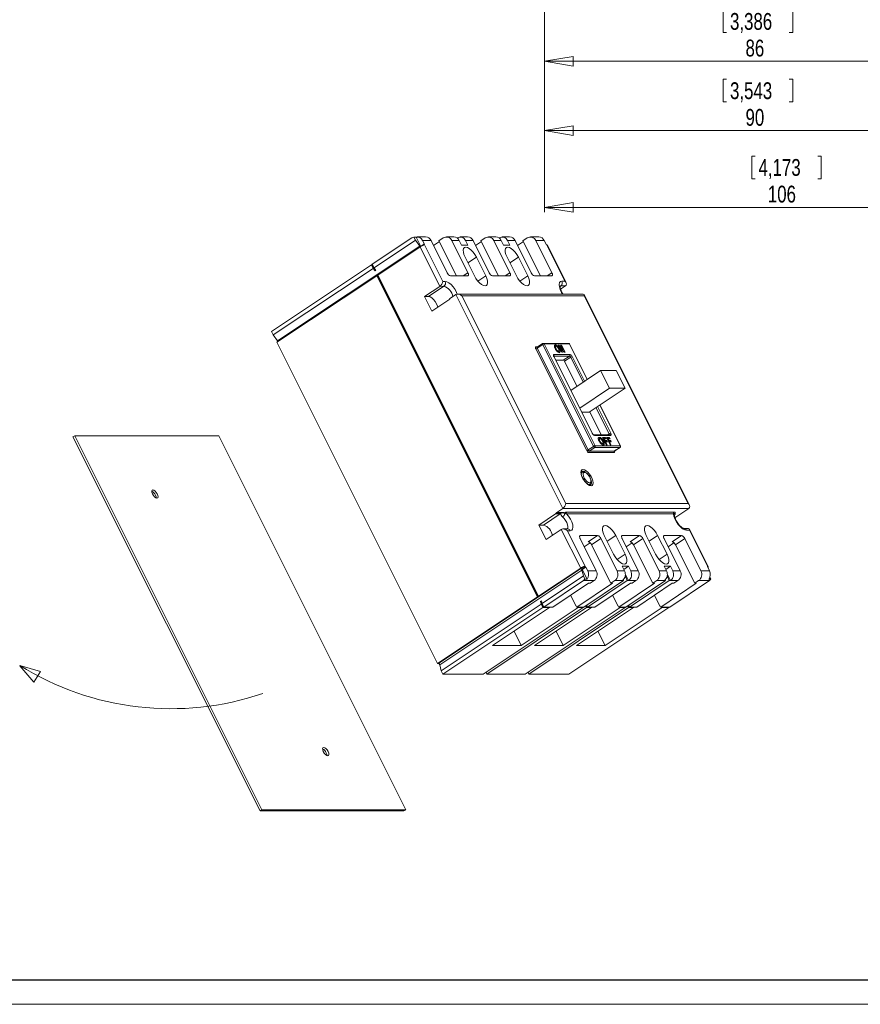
# Model space of a CAD drawing. Header units: millimetres. Extents: x 0 to 594, y 0 to 420.
# Tile 2 of 4: x 213 to 388, y 0 to 205. Entities that reach past the tile are written whole.
import ezdxf

# ---------------------------------------------------------------- set-up
doc = ezdxf.new("R2010")
doc.units = ezdxf.units.MM
doc.layers.add('FORMATO', color=7, linetype='Continuous')
doc.styles.add('SLDTEXTSTYLE3', font='TXT', dxfattribs={"width": 0.75})
doc.dimstyles.new('SLDDIMSTYLE1', dxfattribs={"dimtxt": 3.5, "dimasz": 6, "dimexe": 0, "dimexo": 0.0625, "dimgap": 0.875, "dimtad": 1, "dimdec": 1, "dimrnd": 1e-09, "dimzin": 12, "dimdsep": 46, "dimtxsty": 'SLDTEXTSTYLE3', "dimblk1": 'CLOSED', "dimblk2": 'CLOSED', "dimsah": 1, "dimcen": 0.09, "dimadec": 0, "dimazin": 3, "dimtfac": 1, "dimtdec": 1, "dimtofl": 0, "dimtmove": 0, "dimatfit": 3, "dimldrblk": 'CLOSED', "dimfxl": 0, "dimfrac": 2, "dimtolj": 1, "dimtzin": 12, "dimarcsym": 0})

# ---------------------------------------------------------------- blocks, each defined once
blk = doc.blocks.new('_CLOSED')
at = {"color": 0, "linetype": 'ByBlock', "lineweight": -2}
for p, q in [((-1, 0.166667), (0, 0)), ((-1, 0.166667), (-1, -0.166667)), ((0, 0), (-1, -0.166667)), ((0, 0), (-1, 0))]:
    blk.add_line(p, q, dxfattribs=at)
blk = doc.blocks.new('_D_6')
at = {"color": 7, "linetype": 'Continuous', "lineweight": 0}
for p, q in [((408.31, 253.63), (408.31, 195.58)), ((322.31, 221.13), (322.31, 195.58)), ((359.57, 207.27), (359.57, 202.55)), ((359.57, 207.27), (360.28, 207.27)), ((374.05, 207.27), (373.33, 207.27)), ((374.05, 207.27), (374.05, 202.55)), ((359.57, 202.55), (360.28, 202.55)), ((374.05, 202.55), (373.33, 202.55)), ((322.31, 196.58), (408.31, 196.58))]:
    blk.add_line(p, q, dxfattribs=at)
at = {"color": 7, "linetype": 'Continuous', "lineweight": 0, "xscale": 6, "yscale": 6, "rotation": 180.0000000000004}
blk.add_blockref('_CLOSED', (322.31, 196.58, -9.88), dxfattribs=at)
at = {"color": 7, "linetype": 'Continuous', "lineweight": 0, "xscale": 6, "yscale": 6}
blk.add_blockref('_CLOSED', (408.31, 196.58, -9.88), dxfattribs=at)
at = {"color": 7, "linetype": 'Continuous', "lineweight": 0, "char_height": 3.5, "attachment_point": 1, "style": 'SLDTEXTSTYLE3'}
for s, insert in [('3,386', (360.99, 206.64)), ('86', (364.22, 201.09))]:
    blk.add_mtext(s, dxfattribs=dict(at, insert=insert))
blk = doc.blocks.new('_D_7')
at = {"color": 7, "linetype": 'Continuous', "lineweight": 0}
for p, q in [((412.31, 279.13), (412.31, 181.13)), ((322.31, 221.13), (322.31, 181.13)), ((359.57, 192.82), (359.57, 188.1)), ((359.57, 192.82), (360.28, 192.82)), ((374.05, 192.82), (373.33, 192.82)), ((374.05, 192.82), (374.05, 188.1)), ((359.57, 188.1), (360.28, 188.1)), ((374.05, 188.1), (373.33, 188.1)), ((322.31, 182.13), (412.31, 182.13))]:
    blk.add_line(p, q, dxfattribs=at)
at = {"color": 7, "linetype": 'Continuous', "lineweight": 0, "xscale": 6, "yscale": 6, "rotation": 180.0000000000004}
blk.add_blockref('_CLOSED', (322.31, 182.13, -9.88), dxfattribs=at)
at = {"color": 7, "linetype": 'Continuous', "lineweight": 0, "xscale": 6, "yscale": 6}
blk.add_blockref('_CLOSED', (412.31, 182.13, -9.88), dxfattribs=at)
at = {"color": 7, "linetype": 'Continuous', "lineweight": 0, "char_height": 3.5, "attachment_point": 1, "style": 'SLDTEXTSTYLE3'}
for s, insert in [('3,543', (360.99, 192.2)), ('90', (364.22, 186.64))]:
    blk.add_mtext(s, dxfattribs=dict(at, insert=insert))
blk = doc.blocks.new('_D_8')
at = {"color": 7, "linetype": 'Continuous', "lineweight": 0}
for p, q in [((428.31, 297.63), (428.31, 165.13)), ((322.31, 221.13), (322.31, 165.13)), ((365.51, 176.82), (365.51, 172.1)), ((365.51, 176.82), (366.22, 176.82)), ((379.99, 176.82), (379.28, 176.82)), ((379.99, 176.82), (379.99, 172.1)), ((365.51, 172.1), (366.22, 172.1)), ((379.99, 172.1), (379.28, 172.1)), ((322.31, 166.13), (428.31, 166.13))]:
    blk.add_line(p, q, dxfattribs=at)
at = {"color": 7, "linetype": 'Continuous', "lineweight": 0, "xscale": 6, "yscale": 6, "rotation": 180.0000000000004}
blk.add_blockref('_CLOSED', (322.31, 166.13, -9.88), dxfattribs=at)
at = {"color": 7, "linetype": 'Continuous', "lineweight": 0, "xscale": 6, "yscale": 6}
blk.add_blockref('_CLOSED', (428.31, 166.13, -9.88), dxfattribs=at)
at = {"color": 7, "linetype": 'Continuous', "lineweight": 0, "char_height": 3.5, "attachment_point": 1, "style": 'SLDTEXTSTYLE3'}
for s, insert in [('4,173', (366.93, 176.2)), ('106', (368.87, 170.65))]:
    blk.add_mtext(s, dxfattribs=dict(at, insert=insert))

msp = doc.modelspace()

# ---------------------------------------------------------------- linework, layer by layer
at = {"color": 7, "linetype": 'Continuous', "lineweight": 15}
for p, q in [((266.717, 138.313), (296.342, 158.063)), ((286.458, 154.262), (294.708, 159.762)), ((295.445, 159.286), (286.82, 153.536)), ((295.57, 159.938), (295.12, 159.938)), ((295.12, 159.938), (295.445, 159.286)), ((296.342, 158.063), (295.445, 159.286)), ((296.532, 158.005), (295.57, 159.938)), ((297.57, 159.963), (295.807, 159.963)), ((297.151, 158.418), (296.415, 157.928)), ((297.321, 158.427), (296.929, 159.213)), ((298.695, 159.213), (296.929, 159.213)), ((297.25, 158.427), (301.119, 150.689)), ((297.25, 158.427), (297.321, 158.427)), ((302.051, 152.501), (298.695, 159.213)), ((299.211, 158.181), (300.43, 158.993)), ((300.345, 159.162), (301.245, 159.762)), ((304, 151.852), (300.345, 159.162)), ((303.457, 159.963), (301.895, 159.963)), ((306.376, 152.501), (303.02, 159.213)), ((304.582, 159.213), (303.02, 159.213)), ((304.108, 159.762), (304.107, 159.762)), ((304.108, 159.761), (304.108, 159.762)), ((304.582, 159.213), (305.059, 158.26)), ((306.32, 159.963), (304.757, 159.963)), ((305.059, 158.26), (306.359, 158.26)), ((306.359, 158.26), (305.882, 159.213)), ((307.445, 159.213), (305.882, 159.213)), ((310.801, 152.501), (307.445, 159.213)), ((307.961, 158.181), (309.18, 158.993)), ((309.095, 159.162), (309.995, 159.762)), ((312.75, 151.852), (309.095, 159.162)), ((312.207, 159.963), (310.645, 159.963)), ((315.126, 152.501), (311.77, 159.213)), ((313.332, 159.213), (311.77, 159.213)), ((312.858, 159.762), (312.857, 159.762)), ((312.858, 159.761), (312.858, 159.762)), ((313.332, 159.213), (313.808, 158.26)), ((315.07, 159.963), (313.507, 159.963)), ((313.808, 158.26), (315.108, 158.26)), ((315.108, 158.26), (314.632, 159.213)), ((316.195, 159.213), (314.632, 159.213)), ((319.551, 152.501), (316.195, 159.213)), ((316.711, 158.181), (317.93, 158.993)), ((317.845, 159.162), (318.745, 159.762)), ((321.5, 151.852), (317.845, 159.162)), ((321.157, 159.963), (319.395, 159.963)), ((323.876, 152.501), (320.52, 159.213)), ((322.282, 159.213), (320.52, 159.213)), ((322.282, 159.213), (322.715, 158.347)), ((322.715, 158.347), (322.79, 158.347)), ((326.579, 150.769), (322.79, 158.347)), ((326.833, 150.439), (322.899, 158.307)), ((287.581, 152.015), (296.394, 157.89)), ((300.508, 149.662), (296.394, 157.89)), ((265.458, 140.262), (286.27, 154.137)), ((286.52, 154.137), (286.27, 154.137)), ((286.27, 154.137), (286.633, 153.411)), ((286.82, 153.536), (286.458, 154.262)), ((286.503, 153.92), (286.597, 153.983)), ((305.777, 155.749), (307.726, 151.852)), ((310.101, 151.852), (308.152, 155.749)), ((314.527, 155.749), (316.475, 151.852)), ((318.85, 151.852), (316.902, 155.749)), ((286.633, 153.411), (265.82, 139.536)), ((266.581, 138.015), (287.394, 151.89)), ((286.503, 153.92), (287.026, 152.876)), ((286.633, 153.411), (287.026, 152.876)), ((287.213, 153.001), (286.82, 153.536)), ((287.026, 152.876), (287.213, 153.001)), ((287.518, 151.891), (287.394, 151.89)), ((287.394, 151.89), (320.87, 84.937)), ((287.612, 151.953), (287.518, 151.891)), ((287.518, 151.891), (320.996, 84.936)), ((321.058, 85.062), (287.581, 152.015)), ((301.119, 150.689), (301.613, 150.692)), ((302.75, 151.852), (306.325, 151.852)), ((311.5, 151.852), (315.075, 151.852)), ((320.25, 151.852), (323.825, 151.852)), ((325.954, 150.769), (326.579, 150.769)), ((300.508, 149.662), (297.32, 147.537)), ((298.189, 147.543), (301.377, 149.668)), ((301.377, 149.668), (300.508, 149.662)), ((302.544, 147.089), (303.857, 147.964)), ((326.157, 103.363), (303.857, 147.964)), ((330.381, 148.064), (304.232, 148.064)), ((325.692, 149.062), (326.716, 149.745)), ((326.716, 149.745), (325.716, 149.745)), ((352.523, 104.058), (330.582, 147.94)), ((298.189, 147.543), (297.32, 147.537)), ((297.32, 147.537), (298.836, 144.506)), ((298.836, 144.506), (302.586, 147.006)), ((302.544, 147.089), (302.586, 147.006)), ((305.119, 147.689), (326.77, 104.388)), ((330.619, 147.689), (305.119, 147.689)), ((352.27, 104.388), (330.619, 147.689)), ((265.82, 139.536), (265.458, 140.262)), ((266.717, 138.313), (265.82, 139.536)), ((300.058, 71.062), (266.581, 138.015)), ((321.939, 137.73), (320.814, 136.98)), ((321.953, 137.522), (320.828, 136.772)), ((332.561, 116.305), (321.953, 137.522)), ((327.328, 137.772), (322.078, 137.772)), ((322.265, 137.647), (332.874, 116.43)), ((327.515, 137.647), (322.265, 137.647)), ((331.238, 130.261), (327.551, 137.634)), ((331.124, 115.43), (320.515, 136.647)), ((320.828, 136.772), (331.436, 115.555)), ((324.298, 135.482), (327.648, 135.482)), ((324.408, 137.325), (324.596, 137.45)), ((324.68, 137.196), (324.446, 137.039)), ((324.551, 136.549), (324.738, 136.674)), ((325.061, 136.023), (325.249, 136.148)), ((325.061, 136.023), (325.116, 136.053)), ((325.101, 136.024), (325.335, 136.181)), ((325.168, 137.431), (325.343, 137.431)), ((325.925, 135.915), (325.168, 137.431)), ((325.212, 137.343), (325.343, 137.431)), ((325.322, 136.618), (325.402, 136.671)), ((325.335, 137.096), (325.541, 136.854)), ((325.343, 137.431), (326.193, 136.435)), ((325.477, 136.812), (325.603, 136.896)), ((325.603, 136.896), (326.094, 135.915)), ((326.44, 135.915), (325.603, 136.896)), ((325.695, 137.431), (325.863, 137.431)), ((326.193, 136.435), (325.695, 137.431)), ((325.737, 137.347), (325.863, 137.431)), ((325.863, 137.431), (326.621, 135.915)), ((326.094, 135.915), (325.925, 135.915)), ((326.068, 136.352), (326.193, 136.435)), ((326.131, 136.394), (326.273, 136.11)), ((326.621, 135.915), (326.44, 135.915)), ((332.275, 119.028), (324.264, 135.049)), ((332.311, 119.015), (324.3, 135.036)), ((326.256, 134.266), (324.685, 134.266)), ((326.256, 134.266), (327.568, 135.141)), ((327.802, 134.924), (326.489, 134.049)), ((329.097, 128.833), (326.489, 134.049)), ((334.028, 132.121), (327.825, 127.986)), ((334.028, 132.121), (335.869, 128.44)), ((337.278, 132.121), (334.028, 132.121)), ((339.119, 128.44), (337.278, 132.121)), ((335.869, 128.44), (329.666, 124.305)), ((339.119, 128.44), (331.619, 123.44)), ((335.869, 128.44), (339.119, 128.44)), ((330.098, 123.44), (331.619, 123.44)), ((334.154, 118.72), (331.75, 123.528)), ((338.16, 116.416), (333.891, 124.955)), ((224.459, 118.51), (224.084, 118.26)), ((224.084, 118.26), (263.055, 40.317)), ((224.459, 118.51), (263.43, 40.567)), ((254.459, 118.51), (224.459, 118.51)), ((293.43, 40.567), (254.459, 118.51)), ((335.904, 118.72), (332.554, 118.72)), ((336.091, 118.595), (332.741, 118.595)), ((333.588, 118.056), (333.775, 118.181)), ((333.846, 117.923), (333.611, 117.767)), ((333.702, 117.28), (333.89, 117.405)), ((334.409, 118.162), (335.06, 118.162)), ((335.167, 116.646), (334.409, 118.162)), ((334.444, 117.277), (334.632, 117.402)), ((334.471, 118.037), (334.872, 118.037)), ((334.583, 117.814), (334.726, 117.909)), ((334.726, 117.909), (334.91, 117.54)), ((335.186, 117.909), (334.726, 117.909)), ((334.767, 117.445), (334.91, 117.54)), ((334.782, 117.415), (335.127, 117.415)), ((334.872, 118.037), (335.06, 118.162)), ((334.872, 118.037), (334.936, 117.909)), ((334.894, 117.192), (335.037, 117.287)), ((334.91, 117.54), (335.314, 117.54)), ((335.037, 117.287), (335.357, 116.646)), ((335.441, 117.287), (335.037, 117.287)), ((335.06, 118.162), (335.186, 117.909)), ((335.127, 117.415), (335.314, 117.54)), ((335.127, 117.415), (335.191, 117.287)), ((335.228, 118.162), (335.878, 118.162)), ((335.986, 116.646), (335.228, 118.162)), ((335.29, 118.037), (335.691, 118.037)), ((335.314, 117.54), (335.441, 117.287)), ((335.402, 117.814), (335.545, 117.909)), ((335.545, 117.909), (335.729, 117.54)), ((336.005, 117.909), (335.545, 117.909)), ((335.586, 117.445), (335.729, 117.54)), ((335.601, 117.415), (335.946, 117.415)), ((335.691, 118.037), (335.878, 118.162)), ((335.691, 118.037), (335.755, 117.909)), ((335.713, 117.192), (335.856, 117.287)), ((335.729, 117.54), (336.133, 117.54)), ((335.856, 117.287), (336.176, 116.646)), ((336.259, 117.287), (335.856, 117.287)), ((335.878, 118.162), (336.005, 117.909)), ((335.946, 117.415), (336.133, 117.54)), ((335.946, 117.415), (336.009, 117.287)), ((336.133, 117.54), (336.259, 117.287)), ((331.436, 115.555), (332.561, 116.305)), ((336.84, 114.997), (331.59, 114.997)), ((332.795, 116.088), (331.67, 115.338)), ((331.67, 115.338), (336.92, 115.338)), ((338.045, 116.088), (332.795, 116.088)), ((332.874, 116.43), (338.124, 116.43)), ((334.241, 116.754), (334.429, 116.879)), ((334.241, 116.754), (334.311, 116.785)), ((334.294, 116.758), (334.529, 116.915)), ((335.357, 116.646), (335.167, 116.646)), ((336.176, 116.646), (335.986, 116.646)), ((336.92, 115.338), (338.045, 116.088)), ((336.95, 115.347), (338.075, 116.097)), ((330.169, 110.924), (329.963, 110.786)), ((331.634, 108.295), (331.833, 108.427)), ((331.833, 108.427), (331.815, 108.416)), ((331.862, 108.241), (331.845, 108.237)), ((331.944, 108.262), (331.862, 108.241)), ((326.157, 103.363), (324.89, 102.518)), ((352.407, 103.363), (326.157, 103.363)), ((326.77, 104.388), (352.27, 104.388)), ((352.407, 103.363), (349.509, 101.431)), ((324.611, 102.223), (321.136, 99.906)), ((322.105, 99.912), (325.59, 102.235)), ((324.89, 102.518), (325.859, 102.517)), ((325.859, 102.517), (326.694, 102.583)), ((326.893, 102.272), (326.628, 102.304)), ((326.694, 102.583), (326.972, 102.613)), ((349.203, 102.272), (326.893, 102.272)), ((326.972, 102.613), (349.282, 102.613)), ((322.105, 99.912), (321.136, 99.906)), ((322.651, 96.875), (321.136, 99.906)), ((322.651, 96.875), (325.839, 99)), ((329.87, 90.937), (325.839, 99)), ((327.136, 99.106), (326.209, 99.1)), ((327.703, 98.731), (327.1, 98.727)), ((327.1, 98.727), (330.889, 91.15)), ((352.322, 99.183), (351.372, 99.183)), ((351.372, 99.183), (351.391, 99.182)), ((352.56, 98.808), (351.935, 98.808)), ((356.457, 91.19), (352.523, 99.059)), ((356.349, 91.23), (352.56, 98.808)), ((329.776, 97.076), (333.132, 90.364)), ((329.826, 97.725), (333.401, 97.725)), ((331.451, 96.425), (333.401, 97.725)), ((334.101, 97.076), (332.151, 95.776)), ((334.101, 97.076), (337.457, 90.364)), ((334.789, 97.725), (336.737, 93.828)), ((339.112, 93.828), (337.164, 97.725)), ((338.513, 97.076), (341.869, 90.364)), ((338.564, 97.725), (342.139, 97.725)), ((340.189, 96.425), (342.139, 97.725)), ((342.838, 97.076), (340.888, 95.776)), ((342.838, 97.076), (346.194, 90.364)), ((343.538, 97.725), (345.487, 93.828)), ((347.862, 93.828), (345.913, 97.725)), ((347.251, 97.076), (350.607, 90.364)), ((347.301, 97.725), (350.876, 97.725)), ((348.926, 96.425), (350.876, 97.725)), ((351.576, 97.076), (349.626, 95.776)), ((351.576, 97.076), (354.932, 90.364)), ((331.839, 96.209), (330.617, 95.394)), ((332.151, 95.776), (336.156, 87.765)), ((340.576, 96.209), (339.354, 95.394)), ((340.888, 95.776), (344.894, 87.765)), ((349.314, 96.209), (348.092, 95.394)), ((349.626, 95.776), (353.631, 87.765)), ((300.228, 71.061), (330.512, 91.25)), ((300.492, 70.763), (330.117, 90.513)), ((329.87, 90.937), (321.058, 85.062)), ((330.055, 90.649), (330.79, 91.139)), ((330.209, 90.65), (330.055, 90.649)), ((330.444, 89.29), (330.117, 90.513)), ((330.209, 90.65), (330.959, 91.15)), ((331.219, 88.639), (330.209, 90.65)), ((330.959, 91.15), (330.889, 91.15)), ((331.354, 90.364), (330.959, 91.15)), ((331.354, 90.364), (333.132, 90.364)), ((337.457, 90.364), (339.007, 90.364)), ((339.831, 91.317), (338.531, 91.317)), ((338.531, 91.317), (339.007, 90.364)), ((338.856, 90.667), (339.831, 91.317)), ((340.307, 90.364), (339.831, 91.317)), ((340.307, 90.364), (341.869, 90.364)), ((346.194, 90.364), (347.757, 90.364)), ((348.58, 91.317), (347.28, 91.317)), ((347.28, 91.317), (347.757, 90.364)), ((347.605, 90.667), (348.58, 91.317)), ((349.057, 90.364), (348.58, 91.317)), ((349.057, 90.364), (350.607, 90.364)), ((354.932, 90.364), (356.707, 90.364)), ((356.349, 91.23), (356.274, 91.23)), ((356.274, 91.23), (356.707, 90.364)), ((321.819, 83.54), (330.444, 89.29)), ((330.431, 88.315), (322.181, 82.815)), ((332.656, 88.315), (330.431, 88.315)), ((330.444, 89.29), (330.769, 88.639)), ((330.556, 82.815), (338.806, 88.315)), ((330.769, 88.639), (331.219, 88.639)), ((331.306, 82.815), (339.556, 88.315)), ((331.831, 87.765), (332.656, 88.315)), ((336.981, 88.315), (336.156, 87.765)), ((338.532, 88.315), (336.981, 88.315)), ((338.532, 88.315), (338.806, 88.315)), ((338.806, 88.315), (338.715, 88.462)), ((339.162, 89.358), (339.556, 88.315)), ((339.832, 88.315), (339.181, 89.616)), ((339.306, 82.815), (347.556, 88.315)), ((339.556, 88.315), (339.832, 88.315)), ((341.394, 88.315), (339.832, 88.315)), ((340.056, 82.815), (348.306, 88.315)), ((340.569, 87.765), (341.394, 88.315)), ((345.719, 88.315), (344.894, 87.765)), ((347.281, 88.315), (345.719, 88.315)), ((347.281, 88.315), (347.556, 88.315)), ((347.556, 88.315), (347.464, 88.463)), ((347.912, 89.359), (348.306, 88.315)), ((348.581, 88.315), (347.931, 89.616)), ((348.306, 88.315), (348.581, 88.315)), ((356.681, 88.315), (348.431, 82.815)), ((350.131, 88.315), (348.581, 88.315)), ((349.306, 87.765), (350.131, 88.315)), ((354.456, 88.315), (353.631, 87.765)), ((356.681, 88.315), (354.456, 88.315)), ((356.569, 88.639), (357.002, 88.639)), ((356.757, 88.975), (357.002, 88.639)), ((324.069, 82.815), (331.494, 87.765)), ((336.494, 87.765), (329.069, 82.815)), ((331.494, 87.765), (331.831, 87.765)), ((332.806, 82.815), (340.231, 87.765)), ((336.156, 87.765), (336.494, 87.765)), ((345.231, 87.765), (337.806, 82.815)), ((340.231, 87.765), (340.569, 87.765)), ((341.544, 82.815), (348.969, 87.765)), ((344.894, 87.765), (345.231, 87.765)), ((353.969, 87.765), (346.544, 82.815)), ((348.969, 87.765), (349.306, 87.765)), ((353.631, 87.765), (353.969, 87.765)), ((320.87, 84.937), (300.058, 71.062)), ((320.87, 84.937), (320.996, 84.936)), ((320.996, 84.936), (321.183, 85.061)), ((321.183, 85.061), (321.058, 85.062)), ((328.923, 83.006), (327.781, 85.29)), ((337.661, 83.006), (336.519, 85.29)), ((346.398, 83.006), (345.256, 85.29)), ((300.819, 69.54), (321.631, 83.415)), ((321.994, 82.69), (301.181, 68.815)), ((309.556, 68.815), (330.369, 82.69)), ((310.306, 68.815), (331.119, 82.69)), ((323.381, 82.69), (311.494, 74.765)), ((317.494, 74.765), (329.381, 82.69)), ((318.306, 68.815), (339.119, 82.69)), ((319.056, 68.815), (339.869, 82.69)), ((332.119, 82.69), (320.231, 74.765)), ((321.676, 84.076), (321.488, 83.951)), ((321.488, 83.951), (321.631, 83.415)), ((321.488, 83.951), (322.011, 82.906)), ((321.631, 83.415), (321.994, 82.69)), ((321.819, 83.54), (321.676, 84.076)), ((322.181, 82.815), (321.819, 83.54)), ((323.381, 82.69), (321.994, 82.69)), ((322.104, 82.969), (322.011, 82.906)), ((322.011, 82.906), (322.136, 82.906)), ((324.069, 82.815), (322.181, 82.815)), ((323.381, 82.69), (323.319, 82.815)), ((326.231, 74.765), (338.119, 82.69)), ((348.244, 82.69), (327.431, 68.815)), ((328.923, 83.006), (328.961, 83.031)), ((328.973, 83.006), (328.923, 83.006)), ((328.961, 83.031), (329.069, 82.815)), ((340.856, 82.69), (328.969, 74.765)), ((330.556, 82.815), (329.069, 82.815)), ((329.319, 82.815), (329.381, 82.69)), ((330.369, 82.69), (329.381, 82.69)), ((330.369, 82.69), (330.291, 82.815)), ((331.037, 82.906), (331.225, 83.031)), ((331.037, 82.906), (331.119, 82.69)), ((331.037, 82.906), (331.272, 82.906)), ((332.119, 82.69), (331.119, 82.69)), ((331.306, 82.815), (331.225, 83.031)), ((332.806, 82.815), (331.306, 82.815)), ((332.119, 82.69), (332.056, 82.815)), ((334.969, 74.765), (346.856, 82.69)), ((337.661, 83.006), (337.698, 83.031)), ((337.711, 83.006), (337.661, 83.006)), ((337.698, 83.031), (337.806, 82.815)), ((339.306, 82.815), (337.806, 82.815)), ((338.056, 82.815), (338.119, 82.69)), ((339.119, 82.69), (338.119, 82.69)), ((339.119, 82.69), (339.041, 82.815)), ((339.787, 82.906), (339.974, 83.031)), ((339.787, 82.906), (339.869, 82.69)), ((339.787, 82.906), (340.022, 82.906)), ((340.856, 82.69), (339.869, 82.69)), ((340.056, 82.815), (339.974, 83.031)), ((341.544, 82.815), (340.056, 82.815)), ((340.856, 82.69), (340.794, 82.815)), ((346.398, 83.006), (346.436, 83.031)), ((346.448, 83.006), (346.398, 83.006)), ((346.436, 83.031), (346.544, 82.815)), ((348.431, 82.815), (346.544, 82.815)), ((346.794, 82.815), (346.856, 82.69)), ((348.244, 82.69), (346.856, 82.69)), ((348.244, 82.69), (348.152, 82.815)), ((315.994, 77.765), (317.494, 74.765)), ((324.731, 77.765), (326.231, 74.765)), ((333.469, 77.765), (334.969, 74.765)), ((311.494, 74.765), (317.494, 74.765)), ((320.231, 74.765), (326.231, 74.765)), ((328.969, 74.765), (334.969, 74.765)), ((300.228, 71.061), (300.058, 71.062)), ((300.819, 69.54), (300.492, 70.763)), ((301.181, 68.815), (300.819, 69.54)), ((301.181, 68.815), (309.556, 68.815)), ((310.306, 68.815), (310.155, 69.214)), ((310.306, 68.815), (318.306, 68.815)), ((319.056, 68.815), (318.905, 69.214)), ((319.056, 68.815), (327.431, 68.815)), ((263.43, 40.567), (263.055, 40.317)), ((263.055, 40.317), (293.055, 40.317)), ((263.43, 40.567), (293.43, 40.567)), ((293.43, 40.567), (293.055, 40.317))]:
    msp.add_line(p, q, dxfattribs=at)
at = {"color": 8, "linetype": 'Continuous', "lineweight": 15}
for p, q in [((306.371, 154.561), (308.152, 155.749)), ((315.12, 154.561), (316.902, 155.749)), ((305.401, 151.852), (306.376, 152.501)), ((314.151, 151.852), (315.126, 152.501)), ((322.901, 151.852), (323.876, 152.501)), ((308.456, 150.756), (310.101, 151.852)), ((317.206, 150.756), (318.85, 151.852)), ((325.716, 149.745), (325.502, 149.684)), ((325.574, 149.65), (325.716, 149.745)), ((331.216, 130.246), (327.515, 137.647)), ((320.549, 137.08), (320.964, 137.08)), ((327.568, 135.141), (324.259, 135.141)), ((330.41, 129.708), (327.802, 134.924)), ((328.114, 135.049), (330.691, 129.896)), ((335.812, 118.903), (333.062, 124.403)), ((333.344, 124.59), (336.125, 119.028)), ((338.124, 116.43), (333.869, 124.94)), ((335.538, 118.72), (335.812, 118.903)), ((331.815, 108.416), (331.651, 108.376)), ((349.532, 102.113), (349.318, 102.053)), ((349.39, 102.019), (349.532, 102.113)), ((329.826, 97.725), (329.676, 97.625)), ((335.383, 96.538), (337.164, 97.725)), ((338.564, 97.725), (338.414, 97.625)), ((344.132, 96.538), (345.913, 97.725)), ((347.301, 97.725), (347.151, 97.625)), ((337.468, 92.732), (339.112, 93.828)), ((346.218, 92.732), (347.862, 93.828))]:
    msp.add_line(p, q, dxfattribs=at)
at = {"color": 7, "linetype": 'Continuous', "lineweight": 0}
for p, q in [((215.925, 67.171), (212.979, 70.543)), ((212.994, 70.605), (217.307, 69.391)), ((217.307, 69.391), (215.925, 67.171))]:
    msp.add_line(p, q, dxfattribs=at)
at = {"color": 7, "linetype": 'Continuous', "lineweight": 15, "flags": 128}
for points in [[(308.152, 155.749), (307.845, 156.281), (307.479, 156.777), (307.077, 157.203), (306.668, 157.53), (306.279, 157.736), (305.936, 157.806), (305.664, 157.736), (305.48, 157.53), (305.398, 157.203), (305.422, 156.777), (305.551, 156.281), (305.777, 155.749)], [(316.902, 155.749), (316.595, 156.281), (316.228, 156.777), (315.827, 157.203), (315.417, 157.53), (315.028, 157.736), (314.686, 157.806), (314.413, 157.736), (314.23, 157.53), (314.147, 157.203), (314.171, 156.777), (314.301, 156.281), (314.527, 155.749)], [(306.376, 152.501), (306.432, 152.375), (306.471, 152.253), (306.493, 152.14), (306.495, 152.042), (306.479, 151.961), (306.444, 151.901), (306.392, 151.864), (306.325, 151.852)], [(315.126, 152.501), (315.182, 152.375), (315.221, 152.253), (315.243, 152.14), (315.245, 152.042), (315.229, 151.961), (315.194, 151.901), (315.142, 151.864), (315.075, 151.852)], [(323.876, 152.501), (323.932, 152.375), (323.971, 152.253), (323.993, 152.14), (323.995, 152.042), (323.979, 151.961), (323.944, 151.901), (323.892, 151.864), (323.825, 151.852)], [(307.726, 151.852), (308.032, 151.319), (308.399, 150.823), (308.801, 150.397), (309.21, 150.07), (309.599, 149.865), (309.941, 149.795), (310.214, 149.865), (310.397, 150.07), (310.48, 150.397), (310.456, 150.823), (310.326, 151.319), (310.101, 151.852)], [(316.475, 151.852), (316.782, 151.319), (317.148, 150.823), (317.55, 150.397), (317.96, 150.07), (318.349, 149.865), (318.691, 149.795), (318.963, 149.865), (319.147, 150.07), (319.23, 150.397), (319.205, 150.823), (319.076, 151.319), (318.85, 151.852)], [(300.075, 145.333), (300.015, 145.564), (299.822, 146.033), (299.545, 146.501), (299.209, 146.923), (298.847, 147.257), (298.496, 147.47), (298.189, 147.543)], [(320.549, 137.08), (320.504, 137.072), (320.469, 137.047), (320.446, 137.007), (320.435, 136.953), (320.437, 136.888), (320.451, 136.813), (320.478, 136.732), (320.515, 136.647)], [(324.298, 135.482), (324.253, 135.474), (324.218, 135.449), (324.195, 135.409), (324.184, 135.355), (324.186, 135.29), (324.2, 135.215), (324.227, 135.134), (324.264, 135.049)], [(336.091, 118.595), (336.136, 118.603), (336.171, 118.628), (336.194, 118.668), (336.205, 118.722), (336.203, 118.787), (336.189, 118.862), (336.162, 118.943), (336.125, 119.028)], [(332.033, 108.112), (331.724, 108.18), (331.372, 108.38), (331.005, 108.695), (330.652, 109.099), (330.344, 109.56), (330.103, 110.041), (329.951, 110.502), (329.899, 110.906), (329.951, 111.221), (330.104, 111.421), (330.344, 111.489), (330.653, 111.421), (331.005, 111.221), (331.372, 110.906), (331.725, 110.502), (332.033, 110.041), (332.274, 109.56), (332.426, 109.099), (332.478, 108.695), (332.426, 108.38), (332.273, 108.18), (332.033, 108.112)], [(331.73, 108.718), (331.919, 108.791), (332.01, 109), (331.989, 109.318), (331.861, 109.701), (331.642, 110.097), (331.361, 110.453), (331.057, 110.721), (330.771, 110.865), (330.542, 110.865), (330.399, 110.721), (330.364, 110.453), (330.439, 110.097), (330.616, 109.701), (330.87, 109.318), (331.167, 109), (331.467, 108.791), (331.73, 108.718)], [(241.646, 106.385), (241.442, 106.717), (241.193, 106.998), (240.937, 107.185), (240.713, 107.251), (240.555, 107.185), (240.486, 106.998), (240.518, 106.717), (240.646, 106.385), (240.85, 106.054), (241.099, 105.773), (241.355, 105.585), (241.579, 105.519), (241.738, 105.585), (241.806, 105.773), (241.774, 106.054), (241.646, 106.385)], [(241.432, 105.55), (241.399, 105.804), (241.271, 106.135)], [(325.59, 102.235), (324.835, 102.226), (324.611, 102.223)], [(325.791, 102.447), (325.541, 102.446), (324.82, 102.444)], [(326.893, 102.272), (327.336, 101.752), (327.722, 101.165), (328.02, 100.557), (328.207, 99.975), (328.269, 99.467), (328.2, 99.071), (328.007, 98.819), (327.703, 98.731)], [(351.935, 98.808), (351.552, 98.89), (351.116, 99.131), (350.66, 99.512), (350.218, 100.004), (349.825, 100.571), (349.51, 101.167), (349.297, 101.749), (349.203, 102.272)], [(337.164, 97.725), (336.857, 98.257), (336.491, 98.754), (336.089, 99.18), (335.68, 99.506), (335.29, 99.712), (334.948, 99.782), (334.676, 99.712), (334.492, 99.506), (334.41, 99.18), (334.434, 98.754), (334.563, 98.257), (334.789, 97.725)], [(345.913, 97.725), (345.607, 98.257), (345.24, 98.754), (344.838, 99.18), (344.429, 99.506), (344.04, 99.712), (343.698, 99.782), (343.425, 99.712), (343.242, 99.506), (343.159, 99.18), (343.183, 98.754), (343.313, 98.257), (343.538, 97.725)], [(329.776, 97.076), (329.72, 97.202), (329.68, 97.324), (329.659, 97.436), (329.656, 97.535), (329.673, 97.616), (329.707, 97.676), (329.759, 97.713), (329.826, 97.725)], [(338.513, 97.076), (338.457, 97.202), (338.418, 97.324), (338.396, 97.436), (338.394, 97.535), (338.41, 97.616), (338.445, 97.676), (338.497, 97.713), (338.564, 97.725)], [(347.251, 97.076), (347.195, 97.202), (347.155, 97.324), (347.134, 97.436), (347.131, 97.535), (347.148, 97.616), (347.182, 97.676), (347.234, 97.713), (347.301, 97.725)], [(336.737, 93.828), (337.044, 93.296), (337.411, 92.8), (337.812, 92.374), (338.222, 92.047), (338.611, 91.841), (338.953, 91.771), (339.226, 91.841), (339.409, 92.047), (339.492, 92.374), (339.468, 92.8), (339.338, 93.296), (339.112, 93.828)], [(345.487, 93.828), (345.794, 93.296), (346.16, 92.8), (346.562, 92.374), (346.971, 92.047), (347.361, 91.841), (347.703, 91.771), (347.975, 91.841), (348.159, 92.047), (348.241, 92.374), (348.217, 92.8), (348.088, 93.296), (347.862, 93.828)], [(356.376, 91.025), (356.411, 91.063), (356.449, 91.12), (356.462, 91.167), (356.449, 91.201), (356.411, 91.223), (356.349, 91.23)], [(277.243, 52.692), (277.039, 53.023), (276.79, 53.304), (276.534, 53.492), (276.31, 53.558), (276.152, 53.492), (276.083, 53.304), (276.115, 53.023), (276.243, 52.692), (276.447, 52.36), (276.696, 52.079), (276.952, 51.892), (277.176, 51.826), (277.334, 51.892), (277.403, 52.079), (277.371, 52.36), (277.243, 52.692)], [(277.029, 51.856), (276.996, 52.11), (276.868, 52.442)]]:
    msp.add_lwpolyline(points, dxfattribs=at)
at = {"color": 8, "linetype": 'Continuous', "lineweight": 15, "flags": 128}
for points in [[(301.613, 150.692), (301.987, 150.615), (302.414, 150.384), (302.862, 150.017), (303.298, 149.541), (303.69, 148.99), (304.009, 148.406), (304.154, 148.061)], [(326.096, 148.064), (325.889, 148.41), (325.607, 149.006), (325.435, 149.572), (325.384, 150.065), (325.459, 150.446), (325.654, 150.687), (325.954, 150.769)], [(321.953, 137.522), (321.934, 137.564), (321.921, 137.605), (321.914, 137.643), (321.913, 137.675), (321.918, 137.702), (321.93, 137.722), (321.939, 137.73)], [(320.828, 136.772), (320.809, 136.814), (320.796, 136.855), (320.789, 136.893), (320.788, 136.925), (320.793, 136.952), (320.805, 136.972), (320.814, 136.98)], [(336.84, 114.997), (336.885, 115.005), (336.92, 115.03), (336.943, 115.07), (336.954, 115.123), (336.952, 115.189), (336.938, 115.264), (336.923, 115.313)], [(336.95, 115.347), (336.942, 115.342), (336.92, 115.338)], [(338.075, 116.097), (338.067, 116.092), (338.045, 116.088)], [(331.651, 108.376), (331.372, 108.447), (331.316, 108.474)], [(327.074, 99.106), (327.173, 99.272), (327.21, 99.581), (327.143, 99.973), (326.98, 100.413), (326.734, 100.864), (326.428, 101.283), (326.089, 101.636)]]:
    msp.add_lwpolyline(points, dxfattribs=at)
at = {"color": 7, "linetype": 'Continuous', "lineweight": 15}
for centre, radius, start, end in [((295.374, 158.77), 1.195, 102.28766, 123.89064), ((295.915, 157.746), 0.532, 19.9319, 36.57783), ((297.533, 158.689), 1.274, 24.26841, 88.35155), ((301.901, 158.74), 1.214, 22.92409, 122.69159), ((303.421, 158.689), 1.274, 24.26841, 88.35155), ((304.764, 158.74), 1.214, 22.92409, 122.69159), ((306.283, 158.689), 1.274, 24.26841, 88.35155), ((310.651, 158.74), 1.214, 22.92409, 122.69159), ((312.17, 158.689), 1.274, 24.26841, 88.35155), ((313.513, 158.74), 1.214, 22.92409, 122.69159), ((315.033, 158.689), 1.274, 24.26841, 88.35155), ((319.401, 158.74), 1.214, 22.92409, 122.69159), ((321.11, 158.674), 1.29, 24.70946, 87.91049), ((322.814, 158.245), 0.105, 36.65127, 103.1942), ((303.064, 152.891), 1.086, 201.0453, 253.21947), ((311.814, 152.891), 1.086, 201.04534, 253.21944), ((320.564, 152.891), 1.086, 201.04534, 253.21944), ((300.893, 150.319), 0.811, 306.62545, 27.39017), ((325.232, 150.397), 0.813, 306.6118, 27.25944), ((266.322, 138.014), 0.496, 16.91227, 37.1393), ((322.078, 137.522), 0.25, 90, 123.69007), ((322.368, 136.938), 0.717, 98.21745, 125.38537), ((327.328, 137.522), 0.25, 26.56505, 90), ((320.413, 137.356), 0.717, 278.21809, 305.38479), ((327.407, 135.358), 0.271, 306.61124, 27.26013), ((327.439, 134.789), 0.724, 21.0455, 73.21935), ((326.151, 133.919), 0.362, 21.04539, 73.21952), ((327.464, 134.794), 0.362, 21.04539, 73.21952), ((328.217, 134.34), 0.717, 98.21744, 125.38541), ((332.95, 119.288), 0.724, 201.04553, 253.21932), ((336.227, 118.319), 0.717, 98.21744, 125.38541), ((331.021, 116.139), 0.717, 278.21809, 305.38479), ((331.799, 115.69), 0.724, 201.04547, 253.21938), ((331.774, 115.685), 0.362, 201.04561, 253.21925), ((331.831, 115.121), 0.271, 126.6125, 207.25869), ((332.976, 115.72), 0.717, 98.21745, 125.38537), ((332.899, 116.435), 0.362, 201.04561, 253.21925), ((332.633, 116.306), 0.271, 306.61124, 27.26013), ((337.081, 115.121), 0.271, 126.6125, 207.25869), ((337.883, 116.306), 0.271, 306.61124, 27.26013), ((337.936, 116.305), 0.25, 303.69007, 26.56505), ((239.735, 105.478), 1.67, 23.17485, 63.34024), ((325.202, 102.806), 0.69, 304.19015, 328.62823), ((325.988, 102.325), 0.231, 124.0397, 148.39365), ((325.277, 102.843), 1.455, 303.93455, 338.2433), ((326.883, 102.391), 0.27, 134.44474, 198.89162), ((327.134, 102.396), 0.271, 126.61113, 207.26025), ((349.444, 102.396), 0.271, 126.61113, 207.26025), ((321.265, 97.289), 2.754, 9.82321, 72.24063), ((333.088, 96.686), 1.086, 21.04536, 73.2195), ((341.825, 96.686), 1.086, 21.04534, 73.21945), ((350.563, 96.686), 1.086, 21.0453, 73.21947), ((331.138, 95.386), 1.086, 21.04536, 73.2195), ((339.875, 95.386), 1.086, 21.04534, 73.21945), ((348.613, 95.386), 1.086, 21.0453, 73.21947), ((329.65, 90.38), 0.486, 15.98115, 33.66665), ((331.687, 89.62), 1.625, 306.61213, 27.25931), ((336.012, 89.62), 1.625, 306.61213, 27.25931), ((337.562, 89.62), 1.625, 306.61213, 27.25931), ((338.862, 89.62), 1.625, 306.61213, 27.25931), ((340.424, 89.62), 1.625, 306.61213, 27.25931), ((344.749, 89.62), 1.625, 306.61213, 27.25931), ((346.312, 89.62), 1.625, 306.61213, 27.25931), ((347.612, 89.62), 1.625, 306.61213, 27.25931), ((349.162, 89.62), 1.625, 306.61213, 27.25931), ((353.487, 89.62), 1.625, 306.61213, 27.25931), ((355.2, 89.616), 1.682, 324.47829, 26.39701), ((329.671, 89.446), 1.363, 303.93281, 323.72157), ((300.096, 70.677), 0.406, 12.24777, 70.95142), ((275.332, 51.784), 1.671, 23.17492, 63.34017)]:
    msp.add_arc(centre, radius, start, end, dxfattribs=at)
at = {"color": 8, "linetype": 'Continuous', "lineweight": 15}
for centre, radius, start, end in [((300.54, 147.051), 2.747, 10.52183, 72.26994), ((322.072, 137.56), 0.212, 24.26817, 88.351), ((327.322, 137.56), 0.212, 24.26817, 88.351), ((327.523, 137.613), 0.035, 36.63907, 103.20638), ((320.742, 137.168), 0.212, 204.26312, 268.62418), ((324.052, 135.358), 0.276, 316.89009, 26.86813), ((324.272, 135.015), 0.035, 36.63883, 103.20663), ((332.283, 118.994), 0.0349, 36.23626, 103.29147), ((332.547, 118.507), 0.213, 24.35089, 85.51171), ((335.615, 118.772), 0.236, 347.11874, 33.50178), ((335.898, 118.507), 0.212, 24.26826, 88.35091), ((338.132, 116.396), 0.035, 36.63907, 103.20638), ((330.576, 110.516), 0.577, 135.47601, 196.74209), ((330.31, 110.377), 0.758, 44.31508, 108.90802), ((331.46, 108.744), 0.684, 315.21457, 21.94943), ((327.121, 98.468), 0.639, 24.36872, 88.69664), ((351.353, 98.544), 0.639, 24.32132, 86.52599)]:
    msp.add_arc(centre, radius, start, end, dxfattribs=at)
at = {"color": 7, "linetype": 'Continuous', "lineweight": 0}
msp.add_arc((244.462, 121.061), 59.447, 238.02207, 288.82046, dxfattribs=at)
at = {"color": 7, "linetype": 'Continuous', "lineweight": 15}
for centre, major_axis, ratio, start_param, end_param in [((295.804, 158.463), (0.009, 1.5), 0.8651078, 5.2414022, 6.4723617), ((296.768, 157.892), (0.67, 0.337), 0.2468502, 1.0416071, 2.03403), ((296.688, 158.052), (0.671, 0.334), 0.2531485, 0.4640735, 0.6913175), ((300.557, 150.314), (0.442, 0.721), 0.4873546, 3.9542291, 5.5250254), ((326.017, 150.394), (0.832, -0.514), 0.6562426, 5.9914103, 7.5622067), ((304.557, 147.314), (0.832, -0.514), 0.6562426, 1.2790214, 2.8498177), ((330.057, 147.314), (0.444, 0.718), 0.4859714, 5.5277627, 6.5749603), ((326.207, 104.013), (0.444, 0.718), 0.4859714, 3.9569664, 5.5277627), ((351.707, 104.013), (0.832, -0.514), 0.6562426, 5.9914103, 7.5622067), ((326.538, 98.352), (0.832, -0.51), 0.6572733, 1.2762841, 2.8470804), ((351.997, 98.433), (0.444, 0.718), 0.4859714, 5.5277627, 6.5749603), ((330.246, 90.935), (0.671, 0.334), 0.2531485, 1.0424469, 2.0348698), ((330.326, 90.775), (0.67, 0.337), 0.2468502, 0.4632337, 0.6904777), ((330.229, 89.614), (-0.01, 1.5), 0.8669258, 3.9995337, 5.2304931), ((355.732, 89.614), (-1.078, 1.199), 0.8358198, 3.020576, 3.3604129)]:
    msp.add_ellipse(centre, major_axis=major_axis, ratio=ratio, start_param=start_param, end_param=end_param, dxfattribs=at)
for points, knots in [([(297.034, 158.205), (297.059, 158.215), (297.109, 158.236), (297.152, 158.291), (297.165, 158.354), (297.155, 158.398), (297.151, 158.418)], [0, 0, 0, 0, 0.2755267, 0.5523809, 0.7995923, 1, 1, 1, 1]), ([(326.192, 148.064), (326.136, 148.148), (325.982, 148.377), (325.792, 148.767), (325.638, 149.183), (325.57, 149.509), (325.57, 149.732), (325.58, 149.759), (325.584, 149.772)], [0, 0, 0, 0, 0.1128894, 0.30642, 0.4964126, 0.6796397, 0.835453, 1, 1, 1, 1]), ([(320.814, 136.983), (320.791, 136.971), (320.762, 136.956), (320.74, 136.955), (320.736, 136.955)], [0, 0, 0, 0, 0.7987136, 1, 1, 1, 1]), ([(324.422, 137.049), (324.407, 137.13), (324.381, 137.274), (324.423, 137.355), (324.441, 137.391)], [0, 0, 0, 0, 0.5599559, 1, 1, 1, 1]), ([(324.408, 137.325), (324.478, 137.322), (324.57, 137.318), (324.684, 137.216), (324.712, 137.191)], [0, 0, 0, 0, 0.7568407, 1, 1, 1, 1]), ([(324.575, 136.664), (324.539, 136.738), (324.475, 136.87), (324.438, 136.994), (324.422, 137.049)], [0, 0, 0, 0, 0.5601713, 1, 1, 1, 1]), ([(324.477, 137.042), (324.462, 137.041), (324.439, 137.038), (324.439, 137.007), (324.439, 136.997)], [0, 0, 0, 0, 0.6702394, 1, 1, 1, 1]), ([(324.441, 137.391), (324.465, 137.41), (324.507, 137.446), (324.569, 137.449), (324.596, 137.45)], [0, 0, 0, 0, 0.559564, 1, 1, 1, 1]), ([(325.375, 135.896), (325.306, 135.906), (325.166, 135.926), (324.916, 136.136), (324.715, 136.401), (324.622, 136.576), (324.575, 136.664)], [0, 0, 0, 0, 0.2799426, 0.5587044, 0.7790453, 1, 1, 1, 1]), ([(324.596, 137.45), (324.666, 137.439), (324.807, 137.418), (325.059, 137.204), (325.261, 136.935), (325.355, 136.759), (325.402, 136.671)], [0, 0, 0, 0, 0.2798307, 0.5586693, 0.7790055, 1, 1, 1, 1]), ([(324.724, 137.198), (324.687, 137.189), (324.612, 137.173), (324.599, 136.976), (324.686, 136.788), (324.738, 136.674)], [0, 0, 0, 0, 0.2802778, 0.5598774, 1, 1, 1, 1]), ([(325.23, 136.678), (325.192, 136.749), (325.118, 136.892), (324.973, 137.076), (324.828, 137.183), (324.759, 137.193), (324.724, 137.198)], [0, 0, 0, 0, 0.2810874, 0.5600128, 0.7796909, 1, 1, 1, 1]), ([(324.738, 136.674), (324.776, 136.602), (324.852, 136.459), (324.998, 136.277), (325.143, 136.165), (325.213, 136.154), (325.249, 136.148)], [0, 0, 0, 0, 0.2810212, 0.5601161, 0.7799391, 1, 1, 1, 1]), ([(325.249, 136.148), (325.286, 136.158), (325.36, 136.176), (325.368, 136.377), (325.282, 136.564), (325.23, 136.678)], [0, 0, 0, 0, 0.2799913, 0.5597686, 1, 1, 1, 1]), ([(325.344, 136.229), (325.346, 136.225), (325.393, 136.112), (325.394, 135.947), (325.358, 135.819), (325.309, 135.807), (325.304, 135.805)], [0, 0, 0, 0, 0.0198308, 0.5437154, 0.9568059, 1, 1, 1, 1]), ([(325.402, 136.671), (325.453, 136.559), (325.557, 136.335), (325.59, 136.064), (325.518, 135.915), (325.423, 135.902), (325.375, 135.896)], [0, 0, 0, 0, 0.2805511, 0.559488, 0.7794338, 1, 1, 1, 1]), ([(324.3, 135.036), (324.287, 135.065), (324.263, 135.119), (324.248, 135.178), (324.246, 135.209), (324.246, 135.209), (324.246, 135.208)], [0, 0, 0, 0, 0.33323931, 0.62075447, 0.86272707, 1, 1, 1, 1]), ([(332.571, 118.718), (332.569, 118.719), (332.565, 118.72), (332.531, 118.739), (332.482, 118.779), (332.42, 118.845), (332.358, 118.928), (332.326, 118.988), (332.311, 119.015)], [0, 0, 0, 0, 0.1254309, 0.2618325, 0.4208281, 0.6090983, 0.8218952, 1, 1, 1, 1]), ([(333.555, 117.78), (333.544, 117.863), (333.525, 118.01), (333.576, 118.087), (333.598, 118.122)], [0, 0, 0, 0, 0.5596232, 1, 1, 1, 1]), ([(333.704, 117.395), (333.668, 117.469), (333.604, 117.602), (333.57, 117.726), (333.555, 117.78)], [0, 0, 0, 0, 0.5601902, 1, 1, 1, 1]), ([(333.588, 118.056), (333.66, 118.054), (333.758, 118.052), (333.881, 117.952), (333.914, 117.926)], [0, 0, 0, 0, 0.7384949, 1, 1, 1, 1]), ([(333.641, 117.773), (333.63, 117.77), (333.592, 117.761), (333.592, 117.703), (333.592, 117.662)], [0, 0, 0, 0, 0.2919542, 1, 1, 1, 1]), ([(333.598, 118.122), (333.626, 118.141), (333.676, 118.177), (333.745, 118.18), (333.775, 118.181)], [0, 0, 0, 0, 0.5596338, 1, 1, 1, 1]), ([(334.555, 116.627), (334.482, 116.635), (334.337, 116.653), (334.077, 116.845), (333.854, 117.116), (333.754, 117.302), (333.704, 117.395)], [0, 0, 0, 0, 0.2804213, 0.5594045, 0.7793582, 1, 1, 1, 1]), ([(333.904, 117.929), (333.864, 117.922), (333.784, 117.908), (333.756, 117.765), (333.806, 117.582), (333.862, 117.464), (333.89, 117.405)], [0, 0, 0, 0, 0.2799409, 0.5585923, 0.7788729, 1, 1, 1, 1]), ([(333.775, 118.181), (333.849, 118.172), (333.995, 118.154), (334.258, 117.957), (334.481, 117.682), (334.582, 117.495), (334.632, 117.402)], [0, 0, 0, 0, 0.2803496, 0.55936, 0.7793106, 1, 1, 1, 1]), ([(333.89, 117.405), (333.93, 117.329), (334.01, 117.179), (334.17, 116.995), (334.319, 116.894), (334.392, 116.884), (334.429, 116.879)], [0, 0, 0, 0, 0.2807471, 0.559412, 0.7795067, 1, 1, 1, 1]), ([(334.437, 117.409), (334.398, 117.484), (334.319, 117.634), (334.16, 117.819), (334.012, 117.916), (333.94, 117.924), (333.904, 117.929)], [0, 0, 0, 0, 0.2808644, 0.5593275, 0.7793237, 1, 1, 1, 1]), ([(334.429, 116.879), (334.468, 116.887), (334.547, 116.903), (334.572, 117.049), (334.521, 117.232), (334.465, 117.35), (334.437, 117.409)], [0, 0, 0, 0, 0.2796925, 0.5585097, 0.7788771, 1, 1, 1, 1]), ([(334.548, 117.014), (334.56, 116.986), (334.621, 116.841), (334.605, 116.738), (334.593, 116.656)], [0, 0, 0, 0, 0.1948989, 1, 1, 1, 1]), ([(334.632, 117.402), (334.686, 117.283), (334.793, 117.045), (334.802, 116.776), (334.707, 116.643), (334.606, 116.632), (334.555, 116.627)], [0, 0, 0, 0, 0.2801067, 0.5588011, 0.7790964, 1, 1, 1, 1]), ([(336.892, 115.271), (336.892, 115.27), (336.892, 115.267), (336.9, 115.296), (336.925, 115.334), (336.947, 115.343), (336.95, 115.344)], [0, 0, 0, 0, 0.11803501, 0.47673453, 0.92825132, 1, 1, 1, 1]), ([(330.572, 109.257), (330.49, 109.377), (330.316, 109.636), (330.119, 110.053), (329.99, 110.454), (329.948, 110.786), (329.987, 111.007), (330.025, 111.075), (330.058, 111.086), (330.066, 111.088)], [0, 0, 0, 0, 0.146816, 0.3146656, 0.4807749, 0.6433928, 0.8010036, 0.957527, 1, 1, 1, 1]), ([(331.536, 110.275), (331.474, 110.356), (331.319, 110.558), (331.032, 110.803), (330.724, 110.977), (330.445, 111.021), (330.237, 110.991), (330.174, 110.92), (330.166, 110.911)], [0, 0, 0, 0, 0.1496265, 0.3739293, 0.6054404, 0.8000953, 0.9751793, 1, 1, 1, 1]), ([(331.845, 108.237), (331.817, 108.239), (331.734, 108.244), (331.521, 108.325), (331.222, 108.525), (330.908, 108.825), (330.681, 109.083), (330.583, 109.239), (330.572, 109.257)], [0, 0, 0, 0, 0.1118076, 0.322713, 0.5343069, 0.7509796, 0.9720659, 1, 1, 1, 1]), ([(331.811, 108.431), (331.854, 108.457), (331.972, 108.525), (332.064, 108.741), (332.091, 109.023), (332.029, 109.373), (331.869, 109.768), (331.693, 110.086), (331.567, 110.238), (331.536, 110.275)], [0, 0, 0, 0, 0.08584213, 0.23321457, 0.38670504, 0.5670941, 0.75513641, 0.93997351, 1, 1, 1, 1]), ([(324.611, 102.223), (324.672, 102.271), (324.751, 102.335), (324.807, 102.424), (324.82, 102.444)], [0, 0, 0, 0, 0.76555939, 1, 1, 1, 1]), ([(324.82, 102.444), (324.836, 102.466), (324.856, 102.495), (324.883, 102.514), (324.89, 102.518)], [0, 0, 0, 0, 0.7655718, 1, 1, 1, 1]), ([(326.089, 101.636), (326.04, 101.686), (325.862, 101.869), (325.776, 102.098), (325.685, 102.219), (325.619, 102.235), (325.594, 102.235), (325.59, 102.235)], [0, 0, 0, 0, 0.18226392, 0.65805362, 0.89109575, 0.98352488, 1, 1, 1, 1]), ([(326.628, 102.304), (326.529, 102.33), (326.264, 102.399), (326.02, 102.441), (325.841, 102.445), (325.791, 102.447)], [0, 0, 0, 0, 0.3034045, 0.8077051, 1, 1, 1, 1]), ([(349.532, 102.113), (349.532, 102.114), (349.504, 102.184), (349.467, 102.277), (349.409, 102.32), (349.256, 102.284), (349.203, 102.272)], [0, 0, 0, 0, 0.0027406, 0.4168659, 0.7963755, 1, 1, 1, 1]), ([(349.282, 102.613), (349.354, 102.605), (349.55, 102.582), (349.606, 102.393), (349.558, 102.209), (349.532, 102.114), (349.532, 102.113)], [0, 0, 0, 0, 0.2220146, 0.60544631, 0.99759421, 1, 1, 1, 1]), ([(351.37, 99.183), (351.367, 99.183), (351.359, 99.183), (351.234, 99.217), (351.006, 99.346), (350.719, 99.571), (350.404, 99.89), (350.09, 100.286), (349.81, 100.727), (349.589, 101.175), (349.445, 101.587), (349.383, 101.903), (349.388, 102.109), (349.395, 102.126), (349.399, 102.135)], [0, 0, 0, 0, 0.04294216, 0.12091608, 0.20129586, 0.28712094, 0.37810582, 0.47247167, 0.56844251, 0.66437532, 0.75841151, 0.84894496, 0.92583116, 1, 1, 1, 1]), ([(330.79, 91.139), (330.773, 91.161), (330.738, 91.203), (330.671, 91.246), (330.598, 91.265), (330.545, 91.26), (330.516, 91.252), (330.512, 91.25)], [0, 0, 0, 0, 0.2353042, 0.4706179, 0.7060817, 0.951806, 1, 1, 1, 1])]:
    msp.add_open_spline(points, degree=3, knots=knots, dxfattribs=at)
at = {"layer": 'FORMATO'}
msp.add_line((589, 5), (25, 5), dxfattribs=at)
at = {"layer": 'FORMATO', "lineweight": 0}
msp.add_line((0, 0), (594, 0), dxfattribs=at)

# ---------------------------------------------------------------- dimensions: what is measured, and where the dimension line sits
at = {"color": 7, "linetype": 'Continuous', "lineweight": 0}
for base, p2, picture, middle in [((428.314, 166.134), (428.314, 298.632), '_D_8', (372.752, 166.134)), ((412.314, 182.132), (412.314, 280.132), '_D_7', (366.806, 182.132)), ((408.314, 196.579), (408.314, 254.632), '_D_6', (366.806, 196.579))]:
    dim = msp.add_linear_dim(base=base, p1=(322.314, 222.132), p2=p2, dimstyle='SLDDIMSTYLE1', dxfattribs=at)
    dim.commit()
    dim.dimension.update_dxf_attribs({"geometry": picture, "text_midpoint": middle, "dimtype": 160})

doc.saveas('drawing.dxf')
